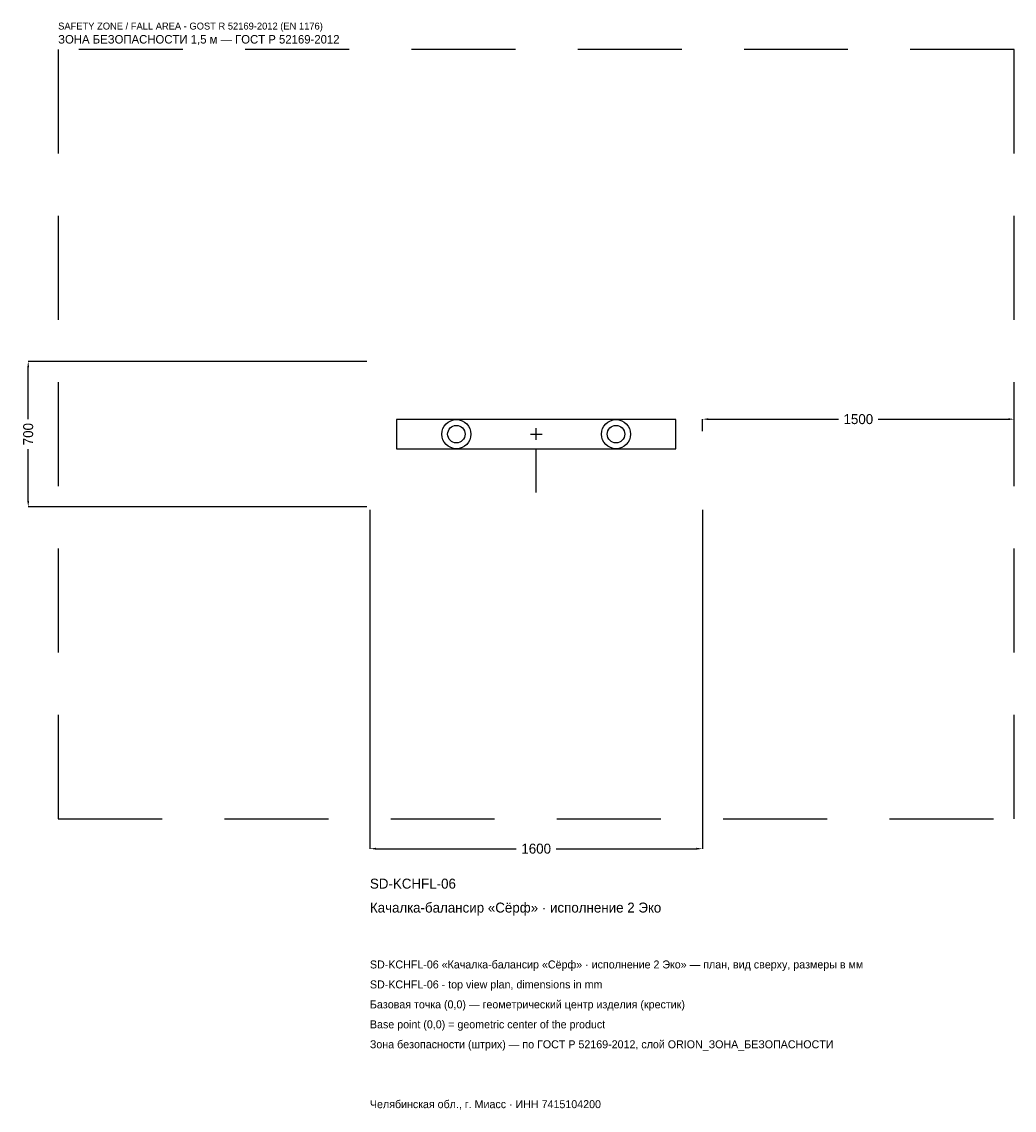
# Model space of a CAD drawing. Header units: metres. Extents: x -2475 to 2300, y -3252 to 1983.
import ezdxf

# ---------------------------------------------------------------- set-up
doc = ezdxf.new("R2010")
doc.units = ezdxf.units.M
doc.linetypes.add('DASHED', pattern=[800, 500, -300])
for name, color, linetype in [('ORION_ДАННЫЕ', 3, 'Continuous'), ('ORION_ЗОНА_БЕЗОПАСНОСТИ', 1, 'Continuous'), ('ORION_КОНТУР', 7, 'Continuous'), ('ORION_РАЗМЕРЫ', 8, 'Continuous')]:
    doc.layers.add(name, color=color, linetype=linetype)
doc.dimstyles.new('ORION', dxfattribs={"dimtxt": 48, "dimasz": 28.8, "dimexe": 1.25, "dimexo": 14.4, "dimtad": 1, "dimdec": 0, "dimcen": 2.5, "dimazin": 3, "dimtfac": 1, "dimtmove": 0, "dimatfit": 3, "dimarcsym": 0})

# ---------------------------------------------------------------- blocks, each defined once
blk = doc.blocks.new('_CLOSEDFILLED')
at = {"color": 0, "linetype": 'BYBLOCK'}
blk.add_solid([(-1, 0.16), (0, 0), (-1, -0.16)], dxfattribs=at)
blk = doc.blocks.new('*D1')
for p, q in [((-800, -364.4), (-800, -1994)), ((800, -364.4), (800, -1994)), ((-771.2, -1994), (-96, -1994)), ((96, -1994), (771.2, -1994))]:
    blk.add_line(p, q)
at = {"layer": 'Defpoints'}
for p in [(-800, -350), (800, -350), (-800, -1994)]:
    blk.add_point(p, dxfattribs=at)
at = {"layer": 'ORION_РАЗМЕРЫ', "xscale": 28.799999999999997, "yscale": 28.799999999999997, "rotation": 180}
blk.add_blockref('_CLOSEDFILLED', (-800, -1994), dxfattribs=at)
at = {"layer": 'ORION_РАЗМЕРЫ', "xscale": 28.799999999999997, "yscale": 28.799999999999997}
blk.add_blockref('_CLOSEDFILLED', (800, -1994), dxfattribs=at)
at = {"layer": 'ORION_РАЗМЕРЫ', "insert": (0, -1994), "char_height": 48, "attachment_point": 5}
blk.add_mtext('1600', dxfattribs=at)
blk = doc.blocks.new('*D2')
for p, q in [((-814.4, 350), (-2444, 350)), ((-2444, 72), (-2444, 321.2)), ((-2444, -321.2), (-2444, -72)), ((-814.4, -350), (-2444, -350))]:
    blk.add_line(p, q)
at = {"layer": 'Defpoints'}
for p in [(-800, 350), (-2444, -350), (-800, -350)]:
    blk.add_point(p, dxfattribs=at)
at = {"layer": 'ORION_РАЗМЕРЫ', "xscale": 28.799999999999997, "yscale": 28.799999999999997}
for p, rotation in [((-2444, 350), 90), ((-2444, -350), 270)]:
    blk.add_blockref('_CLOSEDFILLED', p, dxfattribs=dict(at, rotation=rotation))
at = {"layer": 'ORION_РАЗМЕРЫ', "insert": (-2444, 0), "char_height": 48, "attachment_point": 5, "rotation": 90}
blk.add_mtext('700', dxfattribs=at)
blk = doc.blocks.new('*D3')
for p, q in [((800, 14.4), (800, 72)), ((828.8, 72), (1454, 72)), ((1646, 72), (2271.2, 72)), ((2300, 14.4), (2300, 72))]:
    blk.add_line(p, q)
at = {"layer": 'Defpoints'}
for p in [(800, 72), (800, 0), (2300, 0)]:
    blk.add_point(p, dxfattribs=at)
at = {"layer": 'ORION_РАЗМЕРЫ', "xscale": 28.799999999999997, "yscale": 28.799999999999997, "rotation": 180}
blk.add_blockref('_CLOSEDFILLED', (800, 72), dxfattribs=at)
at = {"layer": 'ORION_РАЗМЕРЫ', "xscale": 28.799999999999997, "yscale": 28.799999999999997}
blk.add_blockref('_CLOSEDFILLED', (2300, 72), dxfattribs=at)
at = {"layer": 'ORION_РАЗМЕРЫ', "insert": (1550, 72), "char_height": 48, "attachment_point": 5}
blk.add_mtext('1500', dxfattribs=at)
blk = doc.blocks.new('ОРИОН SD-KCHFL-06 Качалка-балансир Сёрф · исполнение 2 Эко')
at = {"layer": 'ORION_ЗОНА_БЕЗОПАСНОСТИ', "linetype": 'DASHED'}
blk.add_lwpolyline([(-2300, -1850), (2300, -1850), (2300, 1850), (-2300, 1850)], close=True, dxfattribs=at)
at = {"layer": 'ORION_КОНТУР'}
blk.add_line((0, -280), (0, -70), dxfattribs=at)
blk.add_lwpolyline([(-672, -70), (672, -70), (672, 70), (-672, 70)], close=True, dxfattribs=at)
for centre, radius in [((-384, 0), 70), ((384, 0), 70), ((-384, 0), 42), ((384, 0), 42)]:
    blk.add_circle(centre, radius, dxfattribs=at)
at = {"layer": 'ORION_РАЗМЕРЫ'}
for p, q in [((-28, 0), (28, 0)), ((0, -28), (0, 28))]:
    blk.add_line(p, q, dxfattribs=at)
at = {"layer": 'ORION_ДАННЫЕ'}
for tag, p in [('АРТИКУЛ', (-800, -2186)), ('НАИМЕНОВАНИЕ', (-800, -2301.2))]:
    blk.add_attdef(tag, p, '', height=48, dxfattribs=at)
at = {"layer": 'ORION_ДАННЫЕ', "flags": 1}
for tag, p in [('ПРОИЗВОДИТЕЛЬ', (-800, -2416.4)), ('ТЕЛЕФОН', (-800, -2531.6)), ('САЙТ', (-800, -2762)), ('АДРЕС', (-800, -2877.2)), ('РЕКВИЗИТЫ', (-800, -2992.4)), ('ГАБАРИТЫ', (-800, -3107.6)), ('ЗОНА_БЕЗОПАСНОСТИ', (-800, -3222.8))]:
    blk.add_attdef(tag, p, '', height=48, dxfattribs=at)
at = {"layer": 'ORION_ЗОНА_БЕЗОПАСНОСТИ', "color": 1}
for s, height, p in [('SAFETY ZONE / FALL AREA - GOST R 52169-2012 (EN 1176)', 33.6, (-2300, 1946)), ('ЗОНА БЕЗОПАСНОСТИ 1,5 м — ГОСТ Р 52169-2012', 40.8, (-2300, 1878.8))]:
    blk.add_text(s, height=height, dxfattribs=at).set_placement(p)
at = {"layer": 'ORION_РАЗМЕРЫ'}
dim = blk.add_linear_dim(base=(-2444, -350), p1=(-800, -350), p2=(-800, 350), angle=90, dimstyle='ORION', dxfattribs=at)
dim.commit()
dim.dimension.update_dxf_attribs({"geometry": '*D2', "text_midpoint": (-2444, 0)})
for base, p1, p2, picture, middle in [((800, 72), (800, 0), (2300, 0), '*D3', (1550, 72)), ((-800, -1994), (-800, -350), (800, -350), '*D1', (0, -1994))]:
    dim = blk.add_linear_dim(base=base, p1=p1, p2=p2, dimstyle='ORION', dxfattribs=at)
    dim.commit()
    dim.dimension.update_dxf_attribs({"geometry": picture, "text_midpoint": middle})

msp = doc.modelspace()

# ---------------------------------------------------------------- block references
msp.add_blockref('ОРИОН SD-KCHFL-06 Качалка-балансир Сёрф · исполнение 2 Эко', (0, 0)).add_auto_attribs({'АРТИКУЛ': 'SD-KCHFL-06', 'НАИМЕНОВАНИЕ': 'Качалка-балансир «Сёрф» · исполнение 2 Эко'})

# ---------------------------------------------------------------- texts
at = {"layer": 'ORION_ДАННЫЕ', "color": 3}
for s, p in [('SD-KCHFL-06 «Качалка-балансир «Сёрф» · исполнение 2 Эко» — план, вид сверху, размеры в мм', (-800, -2570)), ('SD-KCHFL-06 - top view plan, dimensions in mm', (-800, -2666)), ('Челябинская обл., г. Миасс · ИНН 7415104200', (-800, -3242))]:
    msp.add_text(s, height=38.4, dxfattribs=at).set_placement(p)
at = {"layer": 'ORION_ДАННЫЕ', "color": 7}
for s, p in [('Базовая точка (0,0) — геометрический центр изделия (крестик)', (-800, -2762)), ('Base point (0,0) = geometric center of the product', (-800, -2858))]:
    msp.add_text(s, height=38.4, dxfattribs=at).set_placement(p)
at = {"layer": 'ORION_ДАННЫЕ', "color": 1}
msp.add_text('Зона безопасности (штрих) — по ГОСТ Р 52169-2012, слой ORION_ЗОНА_БЕЗОПАСНОСТИ', height=38.4, dxfattribs=at).set_placement((-800, -2954))

doc.saveas('drawing.dxf')
